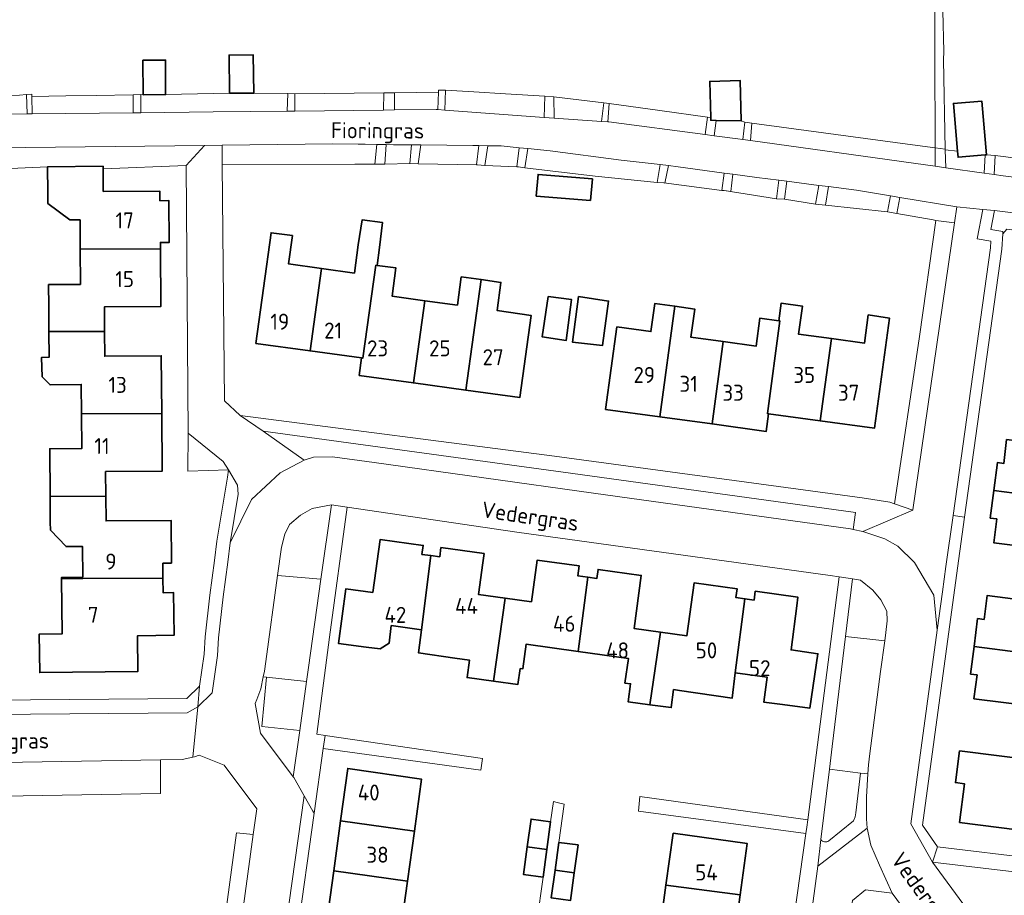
# Model space of a CAD drawing. Header units: metres. Extents: x 247853 to 249526, y 479948 to 481290.
# Tile 20 of 32: x 248713 to 248824, y 480719 to 480818. Entities that reach past the tile are written whole.
import ezdxf
from ezdxf.enums import TextEntityAlignment as Align

# ---------------------------------------------------------------- set-up
doc = ezdxf.new("R2010")
doc.units = ezdxf.units.M
for name, color, linetype, lineweight in [('B-XX-GR-GROENVOORZIENING-GV', 80, 'Continuous', 18), ('B-XX-IE-TERREINAFSCHEIDING_KUNSTMATIG_HEKWERK-G', 20, 'IE-TERREINAFSCHEIDING-KUNSTMATIG', 18), ('B-XX-OG-BEBOUWING-GV', 7, 'Continuous', 35), ('B-XX-OG-BEBOUWING-T18', 10, 'Continuous', 18), ('B-XX-OG-TERREIN_ERF-GV', 7, 'Continuous', 18), ('B-XX-OG-TOPOGRAFIE-T18', 10, 'Continuous', 18), ('B-XX-VH-VERHARDING_GESLOTEN-GV', 252, 'Continuous', 18), ('B-XX-VH-VERHARDING_OPEN-GV', 252, 'Continuous', 18)]:
    doc.layers.add(name, color=color, linetype=linetype, lineweight=lineweight)
doc.styles.add('NLCS-ISO-M-T18', font='NLCS-ISO.ttf', dxfattribs={"height": 1.8})
doc.linetypes.add('IE-TERREINAFSCHEIDING-KUNSTMATIG', pattern='A,4,[82,NLCS.SHX,S=0.75,R=90,X=0,Y=0],4,-2', length=10)

msp = doc.modelspace()

# ---------------------------------------------------------------- linework, layer by layer
at = {"layer": 'B-XX-GR-GROENVOORZIENING-GV'}
for points in [[(248713.578, 480807.389), (248713.5, 480809.556), (248712.7, 480809.478), (248696.2, 480809.1), (248675.278, 480808.555), (248671.722, 480808.722), (248671.622, 480806.933), (248679.411, 480807.011), (248707.089, 480807.311)], [(248714.106, 480809.351), (248714.156, 480807.389), (248725.505, 480807.513), (248725.508, 480809.541), (248721.34, 480809.452), (248717.911, 480809.411)], [(248726.35, 480809.559), (248726.366, 480807.522), (248734.489, 480807.611), (248742.84, 480807.703), (248742.886, 480809.693), (248739.059, 480809.738), (248736.341, 480809.712), (248729.152, 480809.559), (248726.611, 480809.551)], [(248743.687, 480809.655), (248743.674, 480807.713), (248753.677, 480807.823), (248753.698, 480809.75)], [(248754.907, 480809.763), (248754.907, 480807.837), (248759.6, 480807.889), (248759.783, 480807.876), (248759.854, 480809.839)], [(248771.756, 480807), (248771.822, 480809.4), (248767.376, 480809.653), (248763.837, 480809.867), (248760.645, 480810.047), (248760.548, 480807.82)], [(248772.822, 480809.3), (248772.856, 480806.921), (248778.199, 480806.537), (248778.45, 480808.635)], [(248779.065, 480808.553), (248778.92, 480806.485), (248779.022, 480806.478), (248789.867, 480805.056), (248790.133, 480807.011), (248784.756, 480807.778)], [(248793.92, 480806.598), (248791.1, 480806.653), (248790.867, 480804.922), (248793.511, 480804.578), (248794.098, 480804.496), (248794.325, 480806.454)], [(248815.733, 480801.489), (248815.726, 480803.557), (248812.633, 480803.977), (248795.115, 480806.353), (248794.936, 480804.38), (248813.291, 480801.828)], [(248699.556, 480801.033), (248706.567, 480801), (248706.589, 480801), (248715.87, 480801.438), (248722.111, 480801.497), (248722.114, 480801.196), (248731.478, 480801.567), (248733.511, 480803.833), (248716.778, 480803.633), (248699.835, 480803.437)], [(248735.533, 480801.7), (248750.456, 480801.722), (248752.706, 480801.715), (248752.907, 480803.949), (248751.611, 480803.967), (248750.823, 480803.974), (248747.978, 480804), (248735.5, 480803.856)], [(248753.975, 480803.933), (248753.82, 480801.739), (248756.622, 480801.8), (248756.834, 480803.907), (248754.778, 480803.922)], [(248757.556, 480801.756), (248764.233, 480801.656), (248764.122, 480801.667), (248764.389, 480803.822), (248763.722, 480803.833), (248757.878, 480803.9)], [(248765.39, 480803.804), (248765.078, 480801.567), (248768.678, 480801.433), (248768.934, 480803.574), (248766.9, 480803.778)], [(248769.889, 480803.478), (248769.567, 480801.322), (248777.467, 480800.389), (248784.467, 480799.667), (248784.778, 480801.678), (248780.389, 480802.189), (248772.4, 480803.211)], [(248821.242, 480800.718), (248821.348, 480802.774), (248818.317, 480802.509), (248818.258, 480803.187), (248816.869, 480803.338), (248816.911, 480801.322)], [(248822.463, 480802.712), (248822.372, 480800.561), (248823.367, 480800.422), (248844.68, 480797.78), (248845.88, 480797.66), (248848.63, 480797.54), (248848.639, 480798.249), (248836.731, 480800.92), (248830.451, 480801.71)], [(248785.721, 480801.564), (248785.333, 480799.6), (248785.222, 480799.611), (248791.733, 480798.778), (248791.99, 480800.732), (248786.8, 480801.433)], [(248797.889, 480797.822), (248798.133, 480799.911), (248795.667, 480800.222), (248792.967, 480800.6), (248792.756, 480798.656), (248791.989, 480798.756)], [(248802.267, 480797.222), (248802.634, 480799.341), (248799.033, 480799.8), (248798.767, 480797.778)], [(248810.378, 480796.356), (248810.711, 480798.167), (248806.878, 480798.8), (248803.712, 480799.204), (248803.389, 480797.122)], [(248815.818, 480795.387), (248817.898, 480795.129), (248818.156, 480796.911), (248811.767, 480797.989), (248811.4, 480796.167), (248815.522, 480795.456)], [(248848.23, 480791.15), (248848.23, 480791.16), (248859.8, 480789.66), (248874.39, 480787.75), (248874.4, 480789.93), (248822.409, 480796.51), (248821.989, 480794.378), (248823.356, 480794.156), (248823.34, 480793.894), (248823.81, 480794.41)], [(248813.2, 480762.767), (248813.222, 480762.833), (248817.898, 480795.129), (248815.818, 480795.387), (248813.972, 480782.342), (248811.148, 480763.486)], [(248745.014, 480743.5), (248740.489, 480743.972), (248739.959, 480738.451), (248744.239, 480737.966)], [(248695.356, 480718.522), (248696.343, 480716.866), (248697.956, 480717.878), (248711.111, 480695.788), (248721.75, 480706.233), (248734.164, 480704.513), (248737.122, 480726.467), (248739.015, 480726.259), (248739.411, 480729.178), (248735.722, 480734.078), (248732.922, 480735.2), (248732.4, 480735), (248732.224, 480734.963), (248731.033, 480734.711), (248728.59, 480734.672), (248728.572, 480730.878), (248699.798, 480730.416), (248699.711, 480734.211), (248695.278, 480731.433), (248692.822, 480726.811), (248693.978, 480720.822)], [(248728.59, 480734.672), (248699.711, 480734.211), (248699.798, 480730.416), (248728.572, 480730.878)], [(248815.422, 480723.178), (248822.667, 480713.3), (248824.811, 480712.956), (248827.478, 480715.456), (248831.5, 480718.767), (248836.278, 480722.422), (248835.578, 480723), (248826.811, 480721.8)]]:
    msp.add_lwpolyline(points, close=True, dxfattribs=at)
for points in [[(248803.767, 480725.571), (248806.542, 480727.814), (248806.713, 480728.249), (248806.809, 480728.709), (248807.346, 480733.173), (248803.833, 480733.628), (248802.874, 480725.716)], [(248813.828, 480715.68), (248810.889, 480719.656), (248807.889, 480720.056), (248806.411, 480718.856)]]:
    msp.add_lwpolyline(points, dxfattribs=at)
msp.add_lwpolyline([(248802.874, 480725.716, 0.4341154), (248803.767, 480725.571)], format="xyb", dxfattribs=at)
at = {"layer": 'B-XX-IE-TERREINAFSCHEIDING_KUNSTMATIG_HEKWERK-G'}
for points in [[(248784.756, 480807.778), (248779.065, 480808.553)], [(248790.133, 480807.011), (248784.756, 480807.778)], [(248769.567, 480801.322), (248777.467, 480800.389)], [(248777.467, 480800.389), (248784.467, 480799.667)], [(248811.148, 480763.486), (248813.972, 480782.342), (248815.818, 480795.387)], [(248815.818, 480795.387), (248815.522, 480795.456)]]:
    msp.add_lwpolyline(points, dxfattribs=at)
at = {"layer": 'B-XX-OG-BEBOUWING-GV'}
for points in [[(248736.341, 480809.712), (248739.059, 480809.738), (248739.017, 480814.028), (248736.299, 480814.002)], [(248726.598, 480813.444), (248726.611, 480809.551), (248729.152, 480809.559), (248729.14, 480813.452)], [(248791.1, 480806.653), (248793.92, 480806.598), (248793.809, 480811.134), (248790.378, 480811.05), (248790.478, 480806.98), (248790.486, 480806.665)], [(248821.498, 480802.787), (248820.968, 480808.838), (248817.788, 480808.559), (248818.258, 480803.187), (248818.317, 480802.509), (248821.348, 480802.774)], [(248719.54, 480792.157), (248728.571, 480792.206), (248728.564, 480792.917), (248729.564, 480792.927), (248729.521, 480797.626), (248728.521, 480797.617), (248728.511, 480798.677), (248722.141, 480798.657), (248722.114, 480801.196), (248722.111, 480801.497), (248715.87, 480801.438), (248715.9, 480798.537), (248715.913, 480797.29), (248718.38, 480795.467), (248719.522, 480795.449)], [(248776.97, 480797.628), (248777.172, 480800.072), (248771.052, 480800.576), (248770.85, 480798.132)], [(248753.203, 480792.334), (248753.569, 480795.162), (248751.279, 480795.468), (248750.833, 480792.655), (248750.393, 480789.464), (248746.682, 480789.995), (248745.412, 480780.712), (248751.202, 480779.912), (248751.342, 480779.893), (248752.813, 480790.344), (248752.953, 480790.324)], [(248746.682, 480789.995), (248742.982, 480790.505), (248743.422, 480793.685), (248741.022, 480794.005), (248739.311, 480781.554), (248745.412, 480780.712)], [(248728.571, 480792.206), (248719.54, 480792.157), (248719.57, 480788.192), (248715.993, 480788.168), (248715.999, 480785.746), (248716.019, 480782.876), (248722.27, 480782.886), (248722.26, 480785.666), (248728.62, 480785.715)], [(248758.303, 480786.364), (248754.633, 480786.874), (248755.063, 480790.044), (248752.953, 480790.324), (248752.813, 480790.344), (248751.342, 480779.893), (248751.202, 480779.912), (248750.942, 480777.953), (248757.022, 480777.111)], [(248762.923, 480776.292), (248764.644, 480788.733), (248762.414, 480789.034), (248761.983, 480785.863), (248758.303, 480786.364), (248757.022, 480777.111)], [(248762.923, 480776.292), (248769.003, 480775.452), (248770.264, 480784.713), (248766.454, 480785.253), (248766.874, 480788.423), (248764.644, 480788.733)], [(248772.2, 480786.833), (248771.522, 480782.289), (248774.222, 480781.889), (248774.822, 480786.478)], [(248775.622, 480786.822), (248774.922, 480781.7), (248778.3, 480781.3), (248778.989, 480786.322)], [(248786.426, 480785.732), (248784.185, 480786.032), (248783.755, 480782.892), (248779.925, 480783.412), (248778.654, 480774.121), (248784.735, 480773.29)], [(248802.795, 480772.836), (248804.057, 480782.09), (248800.357, 480782.591), (248800.787, 480785.761), (248798.407, 480786.091), (248798.127, 480784.111), (248798.126, 480784.101), (248798.267, 480784.081), (248796.866, 480773.65), (248796.996, 480773.63)], [(248791.896, 480781.751), (248788.236, 480782.261), (248788.676, 480785.422), (248786.426, 480785.732), (248784.735, 480773.29), (248790.626, 480772.484)], [(248796.866, 480773.65), (248798.267, 480784.081), (248798.126, 480784.101), (248796.016, 480784.401), (248795.576, 480781.241), (248791.896, 480781.751), (248790.626, 480772.484), (248796.726, 480771.65), (248796.996, 480773.63)], [(248804.057, 480782.09), (248802.795, 480772.836), (248808.897, 480771.999), (248810.578, 480784.41), (248808.198, 480784.76), (248807.767, 480781.58)], [(248719.689, 480773.625), (248728.71, 480773.674), (248728.66, 480780.155), (248722.299, 480780.105), (248722.27, 480782.886), (248716.019, 480782.876), (248716.039, 480779.986), (248715.178, 480779.955), (248715.272, 480777.805), (248716.154, 480776.886), (248719.663, 480776.931)], [(248716.158, 480764.324), (248722.418, 480764.374), (248722.399, 480767.134), (248728.769, 480767.184), (248728.71, 480773.674), (248719.689, 480773.625), (248719.718, 480769.724), (248716.118, 480769.695)], [(248831.12, 480772.815), (248830.731, 480769.85), (248823.769, 480770.733), (248823.458, 480768.042), (248822.724, 480768.135), (248822.327, 480765.011), (248832.783, 480763.638), (248833.249, 480767.257), (248836.77, 480766.809), (248837.428, 480771.974)], [(248822.327, 480765.011), (248821.931, 480761.888), (248822.666, 480761.795), (248822.316, 480759.118), (248829.268, 480758.237), (248828.89, 480755.261), (248835.192, 480754.42), (248835.85, 480759.587), (248832.319, 480760.037), (248832.783, 480763.638)], [(248722.418, 480764.374), (248716.158, 480764.324), (248716.178, 480761.444), (248716.184, 480760.54), (248717.952, 480758.684), (248719.81, 480758.684), (248719.837, 480755.243), (248717.445, 480755.217), (248717.447, 480755.057), (248719.838, 480755.093), (248728.858, 480755.133), (248728.845, 480756.813), (248729.799, 480756.82), (248729.763, 480761.63), (248722.448, 480761.574)], [(248751.7, 480747.36), (248753.277, 480747.178), (248754.318, 480747.822), (248754.537, 480749.785), (248757.931, 480749.32), (248758.981, 480757.671), (248757.994, 480757.807), (248758.132, 480758.81), (248753.277, 480759.476), (248752.46, 480753.521), (248749.44, 480753.931), (248748.59, 480747.791)], [(248758.981, 480757.671), (248757.931, 480749.32), (248757.605, 480746.712), (248761.674, 480746.136), (248763.324, 480745.917), (248763.06, 480743.933), (248766.029, 480743.539), (248767.338, 480752.892), (248764.344, 480753.305), (248764.842, 480756.87), (248764.977, 480757.9), (248760.133, 480758.567), (248759.99, 480757.533)], [(248769.03, 480744.961), (248769.332, 480744.919), (248769.712, 480747.689), (248775.552, 480746.889), (248776.663, 480755.24), (248775.524, 480755.397), (248775.679, 480756.517), (248770.956, 480757.169), (248770.313, 480752.483), (248767.338, 480752.892), (248766.029, 480743.539), (248768.793, 480743.172)], [(248776.663, 480755.24), (248775.552, 480746.889), (248781.213, 480746.098), (248780.822, 480743.328), (248781.463, 480743.238), (248781.182, 480741.218), (248783.613, 480740.888), (248784.813, 480749.058), (248781.853, 480749.469), (248782.669, 480755.435), (248777.808, 480756.105), (248777.669, 480755.102)], [(248728.858, 480755.133), (248719.838, 480755.093), (248717.447, 480755.057), (248717.514, 480748.857), (248714.945, 480748.829), (248714.992, 480744.51), (248726.041, 480744.63), (248725.997, 480748.65), (248730.107, 480748.695), (248730.054, 480753.505), (248728.873, 480753.492)], [(248835.192, 480754.42), (248828.89, 480755.261), (248828.513, 480752.287), (248821.562, 480753.169), (248821.231, 480750.479), (248820.497, 480750.572), (248820.1, 480747.439), (248830.542, 480746.091), (248831.004, 480749.712), (248834.535, 480749.261)], [(248783.613, 480740.888), (248786.033, 480740.558), (248786.303, 480742.588), (248786.973, 480742.498), (248792.893, 480741.628), (248793.234, 480744.487), (248794.334, 480752.808), (248793.32, 480752.948), (248793.456, 480753.926), (248788.61, 480754.592), (248787.793, 480748.648), (248784.813, 480749.058)], [(248794.334, 480752.808), (248793.234, 480744.487), (248796.813, 480743.996), (248796.44, 480741.186), (248798.544, 480740.907), (248801.634, 480740.497), (248802.535, 480746.627), (248799.514, 480747.047), (248800.163, 480752.018), (248800.296, 480752.985), (248795.484, 480753.647), (248795.348, 480752.67)], [(248830.542, 480746.091), (248820.1, 480747.439), (248819.705, 480744.326), (248820.438, 480744.233), (248820.089, 480741.557), (248827.041, 480740.675), (248826.66, 480737.68), (248833.939, 480736.758), (248834.595, 480741.906), (248830.082, 480742.481)], [(248834.818, 480736.592), (248828.044, 480737.473), (248827.681, 480734.519), (248818.468, 480735.687), (248818.016, 480732.121), (248819.027, 480731.993), (248818.475, 480727.634), (248827.301, 480726.515), (248827.852, 480730.864), (248833.996, 480730.105)], [(248748.844, 480727.83), (248757.139, 480726.668), (248757.93, 480732.519), (248749.649, 480733.709)], [(248748.068, 480722.188), (248756.359, 480721.008), (248757.139, 480726.668), (248748.844, 480727.83)], [(248769.846, 480724.898), (248772.04, 480724.597), (248772.471, 480727.717), (248770.271, 480728.017)], [(248785.446, 480720.564), (248793.782, 480719.485), (248794.563, 480725.276), (248786.262, 480726.416)], [(248775.131, 480721.977), (248775.561, 480725.097), (248773.401, 480725.377), (248772.97, 480722.257)], [(248772.04, 480724.597), (248769.846, 480724.898), (248769.42, 480721.767), (248771.61, 480721.487)], [(248756.359, 480721.008), (248748.068, 480722.188), (248747.293, 480716.507), (248755.588, 480715.357)], [(248775.131, 480721.977), (248772.97, 480722.257), (248772.54, 480719.146), (248774.71, 480718.856)], [(248792.992, 480713.775), (248793.782, 480719.485), (248785.446, 480720.564), (248784.661, 480714.934)]]:
    msp.add_lwpolyline(points, close=True, dxfattribs=at)
at = {"layer": 'B-XX-OG-TERREIN_ERF-GV'}
for points in [[(248712.7, 480809.478), (248713.5, 480809.556), (248714.1, 480809.6), (248714.106, 480809.351), (248717.911, 480809.411), (248721.34, 480809.452), (248725.508, 480809.541), (248726.35, 480809.559), (248726.611, 480809.551), (248726.598, 480813.444), (248729.14, 480813.452), (248729.152, 480809.559), (248736.341, 480809.712), (248736.299, 480814.002), (248739.017, 480814.028), (248739.059, 480809.738), (248742.886, 480809.693), (248743.687, 480809.655), (248753.698, 480809.75), (248754.907, 480809.763), (248759.854, 480809.839), (248759.862, 480810.062), (248760.645, 480810.047), (248763.837, 480809.867), (248767.376, 480809.653), (248771.822, 480809.4), (248772.822, 480809.3), (248778.45, 480808.635), (248779.065, 480808.553), (248784.756, 480807.778), (248790.133, 480807.011), (248790.133, 480807.022), (248790.478, 480806.98), (248790.378, 480811.05), (248793.809, 480811.134), (248793.92, 480806.598), (248794.325, 480806.454), (248795.115, 480806.353), (248812.633, 480803.977), (248815.726, 480803.557), (248815.622, 480835.333)], [(248816.578, 480818.978), (248816.711, 480814.422), (248816.656, 480813.478), (248816.867, 480803.42), (248816.869, 480803.338), (248818.258, 480803.187), (248817.788, 480808.559), (248820.968, 480808.838), (248821.498, 480802.787), (248822.463, 480802.712), (248830.451, 480801.71)], [(248709.511, 480741.389), (248731.556, 480741.578), (248732.978, 480742.956), (248733.489, 480746.567), (248733.589, 480748.522), (248734.122, 480753.2), (248734.656, 480757.1), (248734.911, 480759.3), (248736.099, 480766.496), (248736.234, 480767.309), (248731.636, 480767.187), (248731.689, 480771.467), (248731.478, 480801.567), (248722.114, 480801.196), (248722.141, 480798.657), (248728.511, 480798.677), (248728.521, 480797.617), (248729.521, 480797.626), (248729.564, 480792.927), (248728.564, 480792.917), (248728.571, 480792.206), (248728.62, 480785.715), (248722.26, 480785.666), (248722.27, 480782.886), (248722.299, 480780.105), (248728.66, 480780.155), (248728.71, 480773.674), (248728.769, 480767.184), (248722.399, 480767.134), (248722.418, 480764.374), (248722.448, 480761.574), (248729.763, 480761.63), (248729.799, 480756.82), (248728.845, 480756.813), (248728.858, 480755.133), (248728.873, 480753.492), (248730.054, 480753.505), (248730.107, 480748.695), (248725.997, 480748.65), (248726.041, 480744.63), (248714.992, 480744.51), (248714.945, 480748.829), (248717.514, 480748.857), (248717.447, 480755.057), (248717.445, 480755.217), (248719.837, 480755.243), (248719.81, 480758.684), (248717.952, 480758.684), (248716.184, 480760.54), (248716.178, 480761.444), (248716.158, 480764.324), (248716.118, 480769.695), (248719.718, 480769.724), (248719.689, 480773.625), (248719.663, 480776.931), (248716.154, 480776.886), (248715.272, 480777.805), (248715.178, 480779.955), (248716.039, 480779.986), (248716.019, 480782.876), (248715.999, 480785.746), (248715.993, 480788.168), (248719.57, 480788.192), (248719.54, 480792.157), (248719.522, 480795.449), (248718.38, 480795.467), (248715.913, 480797.29), (248715.9, 480798.537), (248715.87, 480801.438), (248706.589, 480801)], [(248829.268, 480758.237), (248822.316, 480759.118), (248822.666, 480761.795), (248821.931, 480761.888), (248822.327, 480765.011), (248822.724, 480768.135), (248823.458, 480768.042), (248823.769, 480770.733)], [(248795.933, 480689.022), (248801.181, 480726.4), (248782.367, 480728.889), (248782.522, 480730.567), (248801.389, 480727.933), (248804.933, 480755.289), (248803.922, 480755.433), (248768.667, 480760.322), (248749.568, 480763.139), (248747.578, 480748.478), (248746.156, 480737.556), (248747.089, 480737.411), (248764.789, 480734.833), (248764.611, 480733.5), (248746.887, 480735.967), (248745.872, 480728.695), (248742.056, 480701.378)], [(248827.041, 480740.675), (248820.089, 480741.557), (248820.438, 480744.233), (248819.705, 480744.326), (248820.1, 480747.439), (248820.497, 480750.572), (248821.231, 480750.479), (248821.562, 480753.169), (248828.513, 480752.287)], [(248770.91, 480716.446), (248771.61, 480721.487), (248769.42, 480721.767), (248769.846, 480724.898), (248770.271, 480728.017), (248772.471, 480727.717), (248772.8, 480729.978), (248773.211, 480729.878), (248774, 480729.7), (248774, 480729.689), (248773.401, 480725.377), (248775.561, 480725.097), (248775.131, 480721.977), (248774.71, 480718.856)], [(248784.661, 480714.934), (248785.446, 480720.564), (248786.262, 480726.416), (248794.563, 480725.276), (248793.782, 480719.485), (248792.992, 480713.775)]]:
    msp.add_lwpolyline(points, dxfattribs=at)
for points in [[(248764.233, 480801.656), (248757.556, 480801.756), (248756.678, 480801.8), (248756.622, 480801.8), (248753.82, 480801.739), (248752.706, 480801.715), (248750.456, 480801.722), (248735.533, 480801.7), (248735.789, 480775.1), (248737.533, 480773.456), (248772.911, 480768.867), (248773.711, 480768.767), (248807.511, 480764.156), (248810.633, 480763.667), (248811.148, 480763.486), (248813.972, 480782.342), (248815.818, 480795.387), (248815.522, 480795.456), (248811.4, 480796.167), (248810.378, 480796.356), (248803.389, 480797.122), (248802.267, 480797.222), (248798.767, 480797.778), (248797.889, 480797.822), (248791.989, 480798.756), (248791.733, 480798.778), (248785.222, 480799.611), (248784.467, 480799.667), (248777.467, 480800.389), (248769.567, 480801.322), (248768.867, 480801.411), (248768.678, 480801.433), (248765.078, 480801.567)], [(248776.97, 480797.628), (248770.85, 480798.132), (248771.052, 480800.576), (248777.172, 480800.072)], [(248750.833, 480792.655), (248751.279, 480795.468), (248753.569, 480795.162), (248753.203, 480792.334), (248752.953, 480790.324), (248755.063, 480790.044), (248754.633, 480786.874), (248758.303, 480786.364), (248761.983, 480785.863), (248762.414, 480789.034), (248764.644, 480788.733), (248766.874, 480788.423), (248766.454, 480785.253), (248770.264, 480784.713), (248769.003, 480775.452), (248762.923, 480776.292), (248757.022, 480777.111), (248750.942, 480777.953), (248751.202, 480779.912), (248745.412, 480780.712), (248739.311, 480781.554), (248741.022, 480794.005), (248743.422, 480793.685), (248742.982, 480790.505), (248746.682, 480789.995), (248750.393, 480789.464)], [(248823.34, 480793.894), (248823.233, 480792.167), (248819.031, 480762), (248818.233, 480756.267), (248814.289, 480727.311), (248816, 480724.878), (248827.189, 480723.533), (248836.122, 480724.722), (248840.989, 480725.122), (248844.781, 480725.3), (248847.46, 480725.26), (248874.16, 480724.94), (248874.26, 480749.2), (248874.36, 480782.14), (248874.39, 480787.75), (248859.8, 480789.66), (248848.23, 480791.16), (248848.23, 480791.15), (248823.81, 480794.41)], [(248772.2, 480786.833), (248774.822, 480786.478), (248774.222, 480781.889), (248771.522, 480782.289)], [(248775.622, 480786.822), (248778.989, 480786.322), (248778.3, 480781.3), (248774.922, 480781.7)], [(248804.057, 480782.09), (248807.767, 480781.58), (248808.198, 480784.76), (248810.578, 480784.41), (248808.897, 480771.999), (248802.795, 480772.836), (248796.996, 480773.63), (248796.726, 480771.65), (248790.626, 480772.484), (248784.735, 480773.29), (248778.654, 480774.121), (248779.925, 480783.412), (248783.755, 480782.892), (248784.185, 480786.032), (248786.426, 480785.732), (248788.676, 480785.422), (248788.236, 480782.261), (248791.896, 480781.751), (248795.576, 480781.241), (248796.016, 480784.401), (248798.126, 480784.101), (248798.127, 480784.111), (248798.407, 480786.091), (248800.787, 480785.761), (248800.357, 480782.591)], [(248794.334, 480752.808), (248795.348, 480752.67), (248795.484, 480753.647), (248800.296, 480752.985), (248800.163, 480752.018), (248799.514, 480747.047), (248802.535, 480746.627), (248801.634, 480740.497), (248798.544, 480740.907), (248796.44, 480741.186), (248796.813, 480743.996), (248793.234, 480744.487), (248792.893, 480741.628), (248786.973, 480742.498), (248786.303, 480742.588), (248786.033, 480740.558), (248783.613, 480740.888), (248781.182, 480741.218), (248781.463, 480743.238), (248780.822, 480743.328), (248781.213, 480746.098), (248775.552, 480746.889), (248769.712, 480747.689), (248769.332, 480744.919), (248769.03, 480744.961), (248768.793, 480743.172), (248766.029, 480743.539), (248763.06, 480743.933), (248763.324, 480745.917), (248761.674, 480746.136), (248757.605, 480746.712), (248757.931, 480749.32), (248754.537, 480749.785), (248754.318, 480747.822), (248753.277, 480747.178), (248751.7, 480747.36), (248748.59, 480747.791), (248749.44, 480753.931), (248752.46, 480753.521), (248753.277, 480759.476), (248758.132, 480758.81), (248757.994, 480757.807), (248758.981, 480757.671), (248759.99, 480757.533), (248760.133, 480758.567), (248764.977, 480757.9), (248764.842, 480756.87), (248764.344, 480753.305), (248767.338, 480752.892), (248770.313, 480752.483), (248770.956, 480757.169), (248775.679, 480756.517), (248775.524, 480755.397), (248776.663, 480755.24), (248777.669, 480755.102), (248777.808, 480756.105), (248782.669, 480755.435), (248781.853, 480749.469), (248784.813, 480749.058), (248787.793, 480748.648), (248788.61, 480754.592), (248793.456, 480753.926), (248793.32, 480752.948)], [(248834.818, 480736.592), (248833.996, 480730.105), (248827.852, 480730.864), (248827.301, 480726.515), (248818.475, 480727.634), (248819.027, 480731.993), (248818.016, 480732.121), (248818.468, 480735.687), (248827.681, 480734.519), (248828.044, 480737.473)], [(248747.293, 480716.507), (248748.068, 480722.188), (248748.844, 480727.83), (248749.649, 480733.709), (248757.93, 480732.519), (248757.139, 480726.668), (248756.359, 480721.008), (248755.588, 480715.357), (248754.818, 480709.707), (248754.058, 480704.166), (248756.438, 480703.846), (248755.637, 480697.986), (248754.857, 480692.345), (248754.086, 480686.685), (248753.286, 480680.844), (248744.985, 480681.975), (248745.791, 480687.874), (248746.556, 480693.486), (248747.333, 480699.157), (248748.087, 480704.668), (248745.717, 480704.997), (248746.522, 480710.876)]]:
    msp.add_lwpolyline(points, close=True, dxfattribs=at)
at = {"layer": 'B-XX-VH-VERHARDING_GESLOTEN-GV'}
for points in [[(248844.68, 480797.78), (248823.367, 480800.422), (248822.372, 480800.561), (248821.242, 480800.718), (248816.911, 480801.322), (248815.733, 480801.489), (248813.291, 480801.828), (248794.936, 480804.38), (248794.098, 480804.496), (248793.511, 480804.578), (248790.867, 480804.922), (248789.867, 480805.056), (248779.022, 480806.478), (248778.92, 480806.485), (248778.199, 480806.537), (248772.856, 480806.921), (248771.756, 480807), (248760.548, 480807.82), (248759.783, 480807.876), (248759.6, 480807.889), (248754.907, 480807.837), (248753.677, 480807.823), (248743.674, 480807.713), (248742.84, 480807.703), (248734.489, 480807.611), (248726.366, 480807.522), (248725.505, 480807.513), (248714.156, 480807.389), (248713.578, 480807.389), (248707.089, 480807.311)], [(248699.835, 480803.437), (248716.778, 480803.633), (248733.511, 480803.833), (248735.5, 480803.856), (248747.978, 480804), (248750.823, 480803.974), (248751.611, 480803.967), (248752.907, 480803.949), (248753.975, 480803.933), (248754.778, 480803.922), (248756.834, 480803.907), (248757.878, 480803.9), (248763.722, 480803.833), (248764.389, 480803.822), (248765.39, 480803.804), (248766.9, 480803.778), (248768.934, 480803.574), (248769.889, 480803.478), (248772.4, 480803.211), (248780.389, 480802.189), (248784.778, 480801.678), (248785.721, 480801.564), (248786.8, 480801.433), (248791.99, 480800.732), (248792.967, 480800.6), (248795.667, 480800.222), (248798.133, 480799.911), (248799.033, 480799.8), (248802.634, 480799.341), (248803.712, 480799.204), (248806.878, 480798.8), (248810.711, 480798.167), (248811.767, 480797.989), (248818.156, 480796.911), (248818.156, 480796.922), (248821.11, 480796.644), (248822.411, 480796.522), (248822.409, 480796.51), (248874.4, 480789.93)]]:
    msp.add_lwpolyline(points, dxfattribs=at)
at = {"layer": 'B-XX-VH-VERHARDING_OPEN-GV'}
for points in [[(248815.726, 480803.557), (248816.31, 480803.491), (248816.867, 480803.42), (248816.656, 480813.478), (248816.711, 480814.422), (248816.578, 480818.978), (248816.622, 480819.878), (248816.467, 480831.922), (248817.2, 480832.711), (248817.27, 480835.236), (248815.622, 480835.333)], [(248714.1, 480809.6), (248713.5, 480809.556), (248713.578, 480807.389), (248714.156, 480807.389), (248714.106, 480809.351)], [(248726.366, 480807.522), (248726.35, 480809.559), (248725.508, 480809.541), (248725.505, 480807.513)], [(248743.674, 480807.713), (248743.687, 480809.655), (248742.886, 480809.693), (248742.84, 480807.703)], [(248754.907, 480809.763), (248753.698, 480809.75), (248753.677, 480807.823), (248754.907, 480807.837)], [(248759.783, 480807.876), (248760.548, 480807.82), (248760.645, 480810.047), (248759.862, 480810.062), (248759.854, 480809.839)], [(248771.822, 480809.4), (248771.756, 480807), (248772.856, 480806.921), (248772.822, 480809.3)], [(248778.92, 480806.485), (248779.065, 480808.553), (248778.45, 480808.635), (248778.199, 480806.537)], [(248791.1, 480806.653), (248790.486, 480806.665), (248790.478, 480806.98), (248790.133, 480807.022), (248790.133, 480807.011), (248789.867, 480805.056), (248790.867, 480804.922)], [(248794.325, 480806.454), (248794.098, 480804.496), (248794.936, 480804.38), (248795.115, 480806.353)], [(248744.733, 480768.422), (248740.122, 480771.689), (248737.533, 480773.456), (248735.789, 480775.1), (248735.533, 480801.7), (248735.5, 480803.856), (248733.511, 480803.833), (248731.478, 480801.567), (248731.689, 480771.467), (248735.622, 480768.278), (248736.234, 480767.309), (248737.253, 480765.601), (248737.304, 480764.586), (248736.397, 480759.091), (248738.824, 480763.97), (248742.054, 480767)], [(248753.82, 480801.739), (248753.975, 480803.933), (248752.907, 480803.949), (248752.706, 480801.715)], [(248757.556, 480801.756), (248757.878, 480803.9), (248756.834, 480803.907), (248756.622, 480801.8), (248756.678, 480801.8)], [(248765.078, 480801.567), (248765.39, 480803.804), (248764.389, 480803.822), (248764.122, 480801.667), (248764.233, 480801.656)], [(248769.567, 480801.322), (248769.889, 480803.478), (248768.934, 480803.574), (248768.678, 480801.433), (248768.867, 480801.411)], [(248816.869, 480803.338), (248816.867, 480803.42), (248816.31, 480803.491), (248815.726, 480803.557), (248815.733, 480801.489), (248816.911, 480801.322)], [(248821.498, 480802.787), (248821.348, 480802.774), (248821.242, 480800.718), (248822.372, 480800.561), (248822.463, 480802.712)], [(248785.222, 480799.611), (248785.333, 480799.6), (248785.721, 480801.564), (248784.778, 480801.678), (248784.467, 480799.667)], [(248791.99, 480800.732), (248791.733, 480798.778), (248791.989, 480798.756), (248792.756, 480798.656), (248792.967, 480800.6)], [(248798.133, 480799.911), (248797.889, 480797.822), (248798.767, 480797.778), (248799.033, 480799.8)], [(248802.634, 480799.341), (248802.267, 480797.222), (248803.389, 480797.122), (248803.712, 480799.204)], [(248811.4, 480796.167), (248811.767, 480797.989), (248810.711, 480798.167), (248810.378, 480796.356)], [(248818.156, 480796.911), (248817.898, 480795.129), (248813.222, 480762.833), (248813.2, 480762.767), (248807.6, 480760.367), (248810.074, 480759.57), (248811.516, 480758.724), (248813.41, 480756.901), (248815.564, 480753.198), (248815.967, 480749.263), (248816.558, 480753.601), (248816.945, 480756.444), (248817.742, 480762.169), (248821.939, 480792.297), (248821.986, 480793.062), (248820.454, 480793.31), (248821.11, 480796.644), (248818.156, 480796.922)], [(248819.031, 480762), (248823.233, 480792.167), (248823.34, 480793.894), (248823.356, 480794.156), (248821.989, 480794.378), (248822.409, 480796.51), (248822.411, 480796.522), (248821.11, 480796.644), (248820.454, 480793.31), (248821.986, 480793.062), (248821.939, 480792.297), (248817.742, 480762.169)], [(248810.633, 480763.667), (248807.511, 480764.156), (248773.711, 480768.767), (248772.911, 480768.867), (248737.533, 480773.456), (248740.122, 480771.689), (248774.722, 480766.956), (248806.778, 480762.511), (248806.5, 480760.6), (248807.6, 480760.367), (248813.2, 480762.767), (248811.148, 480763.486)], [(248740.122, 480771.689), (248744.733, 480768.422), (248745.778, 480768.733), (248747.922, 480768.8), (248752.622, 480768.167), (248777.289, 480764.678), (248806.222, 480760.667), (248806.5, 480760.6), (248806.778, 480762.511), (248774.722, 480766.956)], [(248731.689, 480771.467), (248731.636, 480767.187), (248736.234, 480767.309), (248735.622, 480768.278)], [(248736.234, 480767.309), (248736.099, 480766.496), (248734.911, 480759.3), (248734.656, 480757.1), (248734.122, 480753.2), (248733.589, 480748.522), (248733.489, 480746.567), (248732.978, 480742.956), (248732.761, 480740.657), (248734.391, 480742.237), (248734.984, 480746.423), (248735.085, 480748.399), (248735.61, 480753.013), (248736.144, 480756.912), (248736.397, 480759.091), (248737.304, 480764.586), (248737.253, 480765.601)], [(248732.761, 480740.657), (248732.978, 480742.956), (248731.556, 480741.578), (248709.511, 480741.389), (248698.611, 480741.3), (248694.356, 480741.267), (248692.8, 480741.656), (248691.678, 480742.678), (248688.522, 480747.833), (248678.733, 480763.833), (248678.694, 480762.102), (248678.973, 480760.375), (248687.157, 480746.998), (248690.432, 480741.648), (248692.021, 480740.202), (248694.165, 480739.666), (248698.624, 480739.7), (248709.525, 480739.789), (248731.57, 480739.978)], [(248741.75, 480755.431), (248746.624, 480754.998), (248747.8, 480763.4), (248745.656, 480762.989), (248744.322, 480762.233), (248743.078, 480761.178), (248742.556, 480760.1), (248742.189, 480758.611)], [(248746.887, 480735.967), (248747.089, 480737.411), (248746.156, 480737.556), (248747.578, 480748.478), (248749.568, 480763.139), (248747.8, 480763.4), (248746.624, 480754.998), (248745.232, 480745.056), (248745.014, 480743.5), (248744.239, 480737.966), (248743.511, 480732.767), (248743.567, 480732.678), (248744.728, 480730.627), (248745.711, 480728.889), (248745.872, 480728.695)], [(248816.558, 480753.601), (248815.967, 480749.263), (248813.001, 480727.486), (248815.422, 480723.178), (248816, 480724.878), (248814.289, 480727.311), (248818.233, 480756.267), (248819.031, 480762), (248817.742, 480762.169), (248816.945, 480756.444)], [(248746.624, 480754.998), (248741.75, 480755.431), (248740.413, 480745.733), (248740.267, 480744.678), (248740.136, 480744.02), (248740.489, 480743.972), (248745.014, 480743.5), (248745.232, 480745.056)], [(248801.389, 480727.933), (248801.278, 480727.089), (248801.181, 480726.4), (248795.933, 480689.022), (248792.611, 480664.322), (248785.5, 480658.878), (248785.011, 480654.7), (248784.5, 480651.667), (248783.767, 480646.8), (248783.756, 480646.744), (248786.056, 480646.533), (248787.633, 480657.833), (248794.478, 480662.722), (248802.511, 480722.722), (248802.874, 480725.716), (248803.833, 480733.628), (248804.141, 480736.168), (248805.65, 480748.545), (248806.433, 480755.067), (248804.933, 480755.289)], [(248805.65, 480748.545), (248810.057, 480748.058), (248810.189, 480749.011), (248810.322, 480750.333), (248810.278, 480751.422), (248809.622, 480752.678), (248808.722, 480753.778), (248807.311, 480754.922), (248806.433, 480755.067)], [(248807.346, 480733.173), (248808.16, 480733.111), (248808.222, 480734.122), (248808.386, 480735.388), (248809.578, 480744.622), (248810.057, 480748.058), (248805.65, 480748.545), (248804.141, 480736.168), (248803.833, 480733.628)], [(248740.489, 480743.972), (248740.136, 480744.02), (248739.867, 480742.667), (248739.422, 480741.467), (248739.222, 480741.033), (248739.822, 480737.667), (248743.511, 480732.767), (248744.239, 480737.966), (248739.959, 480738.451)], [(248747.089, 480737.411), (248746.887, 480735.967), (248764.611, 480733.5), (248764.789, 480734.833)], [(248671.167, 480650.533), (248686.356, 480659.367), (248702.578, 480660.178), (248705.522, 480661.989), (248719.578, 480670.6), (248738.8, 480681.956), (248739.652, 480683.008), (248739.922, 480685.478), (248742.056, 480701.378), (248745.872, 480728.695), (248745.711, 480728.889), (248744.728, 480730.627), (248740.669, 480701.568), (248738.208, 480683.232), (248718.856, 480671.8), (248704.791, 480663.183), (248702.15, 480661.558), (248685.946, 480660.748), (248667.454, 480649.993), (248669.068, 480647.099), (248669.756, 480649.711)], [(248801.181, 480726.4), (248801.278, 480727.089), (248801.389, 480727.933), (248782.522, 480730.567), (248782.367, 480728.889)], [(248734.023, 480703.466), (248732.311, 480690.756), (248732.056, 480688.722), (248731.899, 480687.665), (248731.701, 480686.337), (248733.911, 480688.633), (248739.015, 480726.259), (248737.122, 480726.467), (248734.164, 480704.513)], [(248805.833, 480714.711), (248806.411, 480718.856), (248807.889, 480720.056), (248810.889, 480719.656), (248809.458, 480722.812), (248808.486, 480725.081), (248808.078, 480726.989), (248802.511, 480722.722), (248794.478, 480662.722), (248798.711, 480662.422), (248800.156, 480673.022), (248801.378, 480682.389), (248803.427, 480697.253), (248804.058, 480701.833)], [(248836.278, 480722.422), (248840.406, 480723.521), (248844.966, 480723.626), (248844.781, 480725.3), (248840.989, 480725.122), (248836.122, 480724.722), (248827.189, 480723.533), (248816, 480724.878), (248815.422, 480723.178), (248826.811, 480721.8), (248835.578, 480723)]]:
    msp.add_lwpolyline(points, close=True, dxfattribs=at)
for points in [[(248822.667, 480713.3), (248815.422, 480723.178), (248813.001, 480727.486), (248815.967, 480749.263), (248815.564, 480753.198), (248813.41, 480756.901), (248811.516, 480758.724), (248810.074, 480759.57), (248807.6, 480760.367), (248806.5, 480760.6), (248806.222, 480760.667), (248777.289, 480764.678), (248752.622, 480768.167), (248747.922, 480768.8), (248745.778, 480768.733), (248744.733, 480768.422), (248742.054, 480767), (248738.824, 480763.97), (248736.397, 480759.091), (248736.144, 480756.912), (248735.61, 480753.013), (248735.085, 480748.399), (248734.984, 480746.423), (248734.391, 480742.237), (248732.761, 480740.657), (248732.224, 480734.963), (248732.4, 480735), (248732.922, 480735.2), (248735.722, 480734.078), (248739.411, 480729.178), (248739.015, 480726.259), (248733.911, 480688.633)], [(248740.669, 480701.568), (248744.728, 480730.627), (248743.567, 480732.678), (248743.511, 480732.767), (248739.822, 480737.667), (248739.222, 480741.033), (248739.422, 480741.467), (248739.867, 480742.667), (248740.136, 480744.02), (248740.267, 480744.678), (248740.413, 480745.733), (248741.75, 480755.431), (248742.189, 480758.611), (248742.556, 480760.1), (248743.078, 480761.178), (248744.322, 480762.233), (248745.656, 480762.989), (248747.8, 480763.4), (248749.568, 480763.139), (248768.667, 480760.322), (248803.922, 480755.433), (248804.933, 480755.289), (248806.433, 480755.067), (248807.311, 480754.922), (248808.722, 480753.778), (248809.622, 480752.678), (248810.278, 480751.422), (248810.322, 480750.333), (248810.189, 480749.011), (248810.057, 480748.058), (248809.578, 480744.622), (248808.386, 480735.388), (248808.222, 480734.122), (248808.16, 480733.111), (248808, 480730.522), (248808.011, 480728.056), (248808.078, 480726.989), (248808.486, 480725.081), (248809.458, 480722.812), (248810.889, 480719.656), (248813.828, 480715.68)], [(248699.711, 480734.211), (248728.59, 480734.672), (248731.033, 480734.711), (248732.224, 480734.963), (248732.761, 480740.657), (248731.57, 480739.978), (248709.525, 480739.789)], [(248802.874, 480725.716), (248802.511, 480722.722), (248808.078, 480726.989), (248808.011, 480728.056), (248808, 480730.522), (248808.16, 480733.111), (248807.346, 480733.173), (248806.809, 480728.709), (248806.713, 480728.249), (248806.542, 480727.814), (248803.767, 480725.571)], [(248772.54, 480719.146), (248772.97, 480722.257), (248773.401, 480725.377), (248774, 480729.689), (248774, 480729.7), (248773.211, 480729.878), (248772.8, 480729.978), (248772.471, 480727.717), (248772.04, 480724.597), (248771.61, 480721.487), (248770.91, 480716.446)]]:
    msp.add_lwpolyline(points, dxfattribs=at)
msp.add_lwpolyline([(248803.767, 480725.571, -0.4341154), (248802.874, 480725.716)], format="xyb", dxfattribs=at)

# ---------------------------------------------------------------- texts
at = {"layer": 'B-XX-OG-BEBOUWING-T18', "style": 'NLCS-ISO-M-T18'}
for s, p in [('17', (248724.544, 480795.404)), ('15', (248724.544, 480788.79)), ('19', (248742, 480784)), ('21', (248748, 480783)), ('23', (248753, 480781)), ('25', (248760, 480781)), ('27', (248766, 480780)), ('29', (248783, 480778)), ('35', (248801, 480778)), ('13', (248723.75, 480776.883)), ('31', (248788, 480777)), ('33', (248793, 480776)), ('37', (248806, 480776)), ('11', (248722, 480770)), ('9', (248723, 480757)), ('44', (248763, 480752)), ('7', (248721, 480751)), ('42', (248755, 480751)), ('46', (248774, 480750)), ('48', (248780, 480747)), ('50', (248790, 480747)), ('52', (248796, 480745)), ('40', (248752, 480731)), ('38', (248753, 480724)), ('54', (248790, 480722))]:
    msp.add_text(s, height=1.8, dxfattribs=at).set_placement(p, align=Align.MIDDLE_CENTER)
at = {"layer": 'B-XX-OG-TOPOGRAFIE-T18', "style": 'NLCS-ISO-M-T18'}
for s, rotation, p in [('Fioringras', 359.8, (248753.004, 480805.53)), ('Vedergras', 351.7, (248770.172, 480762.095)), ('Raaigras', 1, (248711.519, 480736.806)), ('Vedergras', 306, (248814.622, 480719.508))]:
    msp.add_text(s, height=1.8, rotation=rotation, dxfattribs=at).set_placement(p, align=Align.MIDDLE_CENTER)

doc.saveas('drawing.dxf')
